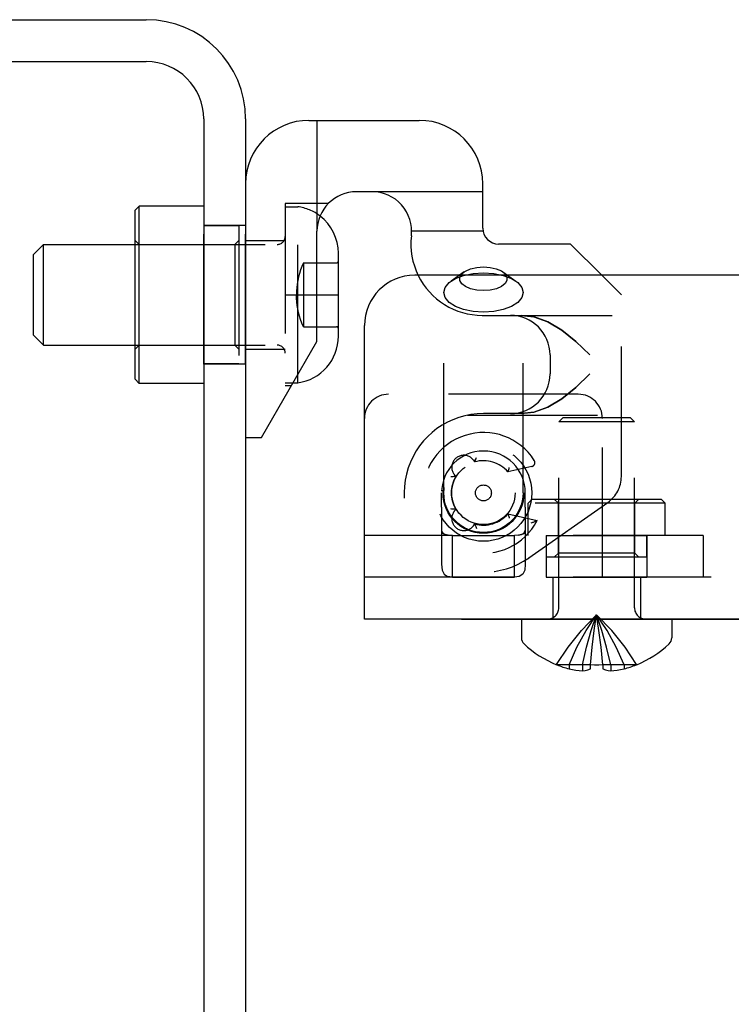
# Model space of a CAD drawing. Header units: inches. Extents: x 0 to 58.6, y -0.2 to 37.9.
# Tile 41 of 66: x 4.4 to 6.2, y 30.7 to 33.1. Entities that reach past the tile are written whole.
import ezdxf

# ---------------------------------------------------------------- set-up
doc = ezdxf.new("R2010")
doc.units = ezdxf.units.IN
doc.header["$LTSCALE"] = 3.224138
doc.header["$MEASUREMENT"] = 0
doc.linetypes.add('HIDDEN', pattern=[0.2, 0.1, -0.1])
doc.layers.get('0').update_dxf_attribs({"linetype": 'CONTINUOUS'})
doc.layers.add('DEFAULT_2', color=8, linetype='HIDDEN')
doc.layers.add('DIMENSIONS', color=7, linetype='CONTINUOUS')
doc.styles.get("Standard").update_dxf_attribs({"font": 'txt', "width": 0.8})
doc.dimstyles.new('DIMSTYLE_1', dxfattribs={"dimtxt": 0.293103, "dimasz": 0.344828, "dimexe": 0.18, "dimexo": 0.0625, "dimgap": 0.09, "dimtad": 0, "dimtih": 1, "dimtoh": 1, "dimzin": 4, "dimdsep": 46, "dimtxsty": 'Standard', "dimblk": '_FILLED', "dimblk1": '_FILLED', "dimblk2": '_FILLED', "dimcen": 0.09, "dimadec": 0, "dimazin": 0, "dimtfac": 1, "dimtofl": 0, "dimtmove": 0, "dimatfit": 3, "dimldrblk": '_FILLED', "dimfxl": 0, "dimtolj": 1, "dimtzin": 4, "dimarcsym": 0})

# ---------------------------------------------------------------- blocks, each defined once
blk = doc.blocks.new('_FILLED')
at = {"color": 0, "linetype": 'ByBlock'}
blk.add_solid([(0, 0), (-1, 0.2), (-1, -0.2)], dxfattribs=at)
blk = doc.blocks.new('*D')
at = {"layer": 'DIMENSIONS', "color": 2, "linetype": 'CONTINUOUS'}
for p, q in [((3.9355, 33.1052), (1.7352, 33.1052)), ((2.0456, 33.1052), (2.0456, 30.8022)), ((5.5048, 31.6165), (7.8884, 31.6165)), ((7.5781, 31.6165), (7.5781, 30.1263)), ((2.0456, 27.6052), (2.0456, 29.7763)), ((7.5781, 27.6052), (7.5781, 29.1004)), ((3.998, 27.6052), (1.7352, 27.6052)), ((4.9632, 27.6052), (7.8884, 27.6052)), ((5.2634, 25.8815), (5.2634, 26.6136)), ((35.3884, 26.024), (35.3884, 26.6136)), ((5.2634, 26.3032), (19.5931, 26.3032)), ((35.3884, 26.3032), (21.0587, 26.3032)), ((37.1399, 25.8866), (39.5081, 25.8866)), ((39.1977, 25.8866), (39.1977, 14.807)), ((36.9567, 25.0116), (38.2812, 25.0116)), ((37.9709, 25.0116), (37.9709, 16.3425)), ((37.9709, 4.7616), (37.9709, 14.877)), ((39.1977, 3.8866), (39.1977, 14.2208)), ((36.9567, 4.7616), (38.2812, 4.7616)), ((37.1936, 3.8866), (39.5081, 3.8866))]:
    blk.add_line(p, q, dxfattribs=at)
at = {"layer": 'DIMENSIONS', "color": 2, "linetype": 'CONTINUOUS', "xscale": 0.3448275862, "yscale": 0.3448275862, "zscale": 0.3448275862}
for p, rotation in [((2.0456, 33.1052), 90), ((7.5781, 31.6165), 90), ((2.0456, 27.6052), 270), ((7.5781, 27.6052), 270), ((5.2634, 26.3032), 180), ((39.1977, 25.8866), 90), ((37.9709, 25.0116), 90), ((37.9709, 4.7616), 270), ((39.1977, 3.8866), 270)]:
    blk.add_blockref('_FILLED', p, dxfattribs=dict(at, rotation=rotation))
blk.add_blockref('_FILLED', (35.3884, 26.3032), dxfattribs=at)
at = {"layer": 'DIMENSIONS', "color": 2, "linetype": 'CONTINUOUS', "width": 0.8}
for s, p in [('5.50', (1.5766, 30.3625)), ('REF.', (1.5766, 29.9229)), ('4.01', (7.1091, 29.6866)), ('REF.', (7.1091, 29.247)), ('30.13', (19.7397, 26.1567)), ('20.25', (37.3847, 15.9029)), ('REF.', (37.5019, 15.4632)), ('TYP.', (37.5019, 15.0236)), ('22.00', (38.6115, 14.3673))]:
    blk.add_text(s, height=0.2931, dxfattribs=at).set_placement(p)

msp = doc.modelspace()

# ---------------------------------------------------------------- linework, layer by layer
at = {"color": 3, "linetype": 'CONTINUOUS'}
for p, q in [((3.9268, 33.1052), (4.7218, 33.1052)), ((4.9683, 32.8587), (4.9683, 27.8517)), ((35.3684, 32.4705), (5.3884, 32.4705)), ((5.2634, 31.6165), (5.2634, 32.3455)), ((35.1419, 31.6165), (5.2634, 31.6165))]:
    msp.add_line(p, q, dxfattribs=at)
at = {"color": 7, "linetype": 'CONTINUOUS'}
for p, q in [((3.9268, 33.0012), (4.7218, 33.0012)), ((4.8643, 32.8587), (4.8643, 27.8517)), ((5.1258, 32.8552), (5.3997, 32.8552)), ((5.5572, 32.5875), (5.5572, 32.6977)), ((5.2822, 32.678), (5.2439, 32.678)), ((4.6943, 32.6321), (4.7043, 32.6421)), ((4.6943, 32.2121), (4.6943, 32.6321)), ((4.7043, 32.2021), (4.7043, 32.6421)), ((4.8643, 32.6421), (4.7043, 32.6421)), ((5.1455, 32.3064), (5.1455, 32.5796)), ((4.4418, 32.5221), (4.4668, 32.5471)), ((4.4668, 32.2971), (4.4668, 32.5471)), ((4.4668, 32.5471), (4.6943, 32.5471)), ((5.7754, 32.5481), (5.5965, 32.5481)), ((5.853, 32.4705), (5.7754, 32.5481)), ((4.4418, 32.3221), (4.4418, 32.5221)), ((5.1988, 32.3189), (5.1988, 32.5253)), ((4.4418, 32.3221), (4.4668, 32.2971)), ((5.0077, 32.0678), (5.1455, 32.3064)), ((4.4668, 32.2971), (4.6943, 32.2971)), ((4.6943, 32.2121), (4.7043, 32.2021)), ((5.0861, 32.2036), (5.0978, 32.2036)), ((5.0978, 32.2036), (5.0978, 32.2238)), ((4.8643, 32.2021), (4.7043, 32.2021)), ((4.9683, 32.0678), (5.0077, 32.0678)), ((5.6534, 31.6165), (5.6534, 31.5699)), ((6.0264, 31.6165), (6.0264, 31.5699)), ((5.7404, 31.5031), (5.7406, 31.5035)), ((5.7406, 31.5035), (5.7416, 31.5031)), ((5.8244, 31.5031), (5.8244, 31.5035)), ((5.8244, 31.4931), (5.8244, 31.5031)), ((5.8554, 31.5035), (5.8554, 31.5031)), ((5.8554, 31.5031), (5.8554, 31.4931)), ((5.9382, 31.5031), (5.9392, 31.5035)), ((5.9392, 31.5035), (5.9394, 31.5031))]:
    msp.add_line(p, q, dxfattribs=at)
at = {"color": 8, "linetype": 'HIDDEN'}
for p, q in [((4.8643, 32.2501), (4.8643, 32.5941)), ((4.9683, 32.5941), (4.8643, 32.5941)), ((4.9683, 32.2501), (4.8643, 32.2501)), ((5.4818, 31.8245), (5.636, 31.8245)), ((5.7149, 31.8245), (5.7149, 31.7205)), ((5.7149, 31.8245), (5.9649, 31.8245)), ((5.9649, 31.8245), (5.9649, 31.7205))]:
    msp.add_line(p, q, dxfattribs=at)
at = {"linetype": 'HIDDEN'}
for p, q in [((4.9683, 32.2501), (4.9683, 32.5941)), ((5.4549, 31.8945), (5.4549, 31.93)), ((5.6629, 31.8945), (5.6629, 31.93)), ((5.4818, 31.7205), (5.636, 31.7205)), ((5.7149, 31.7205), (5.9649, 31.7205))]:
    msp.add_line(p, q, dxfattribs=at)
at = {"color": 7, "linetype": 'CONTINUOUS'}
for points in [[(5.8244, 31.5035), (5.8347, 31.5032), (5.8451, 31.5032), (5.8554, 31.5035)], [(5.7714, 31.4931), (5.7802, 31.4912), (5.7887, 31.4898), (5.7969, 31.4888), (5.805, 31.4882)], [(5.805, 31.4882), (5.8115, 31.4891), (5.8179, 31.4908), (5.8244, 31.4931)], [(5.8554, 31.4931), (5.8619, 31.4908), (5.8683, 31.4891), (5.8748, 31.4882)], [(5.8748, 31.4882), (5.8829, 31.4888), (5.8911, 31.4898), (5.8996, 31.4912), (5.9084, 31.4931)]]:
    msp.add_lwpolyline(points, dxfattribs=at)
at = {"color": 3, "linetype": 'CONTINUOUS'}
for centre, radius, start, end in [((4.7218, 32.8587), 0.2465, 0, 90), ((5.3884, 32.3455), 0.125, 90, 180)]:
    msp.add_arc(centre, radius, start, end, dxfattribs=at)
at = {"color": 7, "linetype": 'CONTINUOUS'}
for centre, radius, start, end in [((4.7218, 32.8587), 0.1425, 0, 90), ((5.1258, 32.6977), 0.1575, 90, 180), ((5.3997, 32.6977), 0.1575, 0, 90), ((5.2439, 32.5796), 0.0984, 90, 180), ((5.2822, 32.5796), 0.0984, 353.4376, 90), ((5.0824, 32.5253), 0.1164, 0, 52.3138), ((5.5965, 32.5875), 0.0394, 180, 270), ((5.556, 32.5481), 0.1772, 173.4376, 206.1109), ((5.0824, 32.3189), 0.1164, 277.587, 360), ((5.6734, 31.5699), 0.02, 180, 226.4862), ((6.0064, 31.5699), 0.02, 313.5138, 360), ((5.8399, 31.7453), 0.2618, 226.4862, 247.6643), ((5.8399, 31.7453), 0.2618, 292.3357, 313.5138), ((5.8399, 31.7453), 0.2614, 247.9106, 254.8059), ((5.8399, 31.7453), 0.2614, 285.1941, 292.0894)]:
    msp.add_arc(centre, radius, start, end, dxfattribs=at)
at = {"linetype": 'HIDDEN'}
msp.add_arc((5.5589, 31.93), 0.104, 0, 180, dxfattribs=at)
at = {"layer": 'DEFAULT_2', "color": 8, "linetype": 'HIDDEN'}
for p, q in [((5.1455, 32.8552), (5.1455, 32.5796)), ((5.5572, 32.678), (5.2822, 32.678)), ((5.0668, 32.6485), (5.0668, 32.1957)), ((5.1736, 32.6485), (5.0668, 32.6485)), ((5.0668, 32.6406), (5.0978, 32.6406)), ((5.0978, 32.2238), (5.0978, 32.6406)), ((4.9513, 32.5936), (4.8643, 32.5936)), ((4.9513, 32.5936), (4.9513, 32.2506)), ((5.558, 32.5796), (5.3806, 32.5796)), ((4.7043, 32.5471), (4.6943, 32.5571)), ((4.6943, 32.5471), (5.0468, 32.5471)), ((4.9413, 32.5471), (4.9513, 32.5571)), ((4.9413, 32.5471), (4.9413, 32.2971)), ((4.9683, 32.5569), (5.0668, 32.5569)), ((5.1118, 32.5015), (5.1118, 32.3428)), ((5.1118, 32.5015), (5.194, 32.5015)), ((5.5107, 32.4789), (5.4785, 32.4561)), ((5.6071, 32.4789), (5.6393, 32.4561)), ((5.853, 32.4705), (5.9014, 32.4221)), ((5.4605, 31.93), (5.4605, 32.4277)), ((5.6573, 31.93), (5.6573, 32.4277)), ((5.0668, 32.4221), (5.1988, 32.4221)), ((5.9014, 31.9709), (5.9014, 32.4221)), ((5.556, 32.3709), (5.9014, 32.3709)), ((5.1118, 32.3428), (5.194, 32.3428)), ((4.7043, 32.2971), (4.6943, 32.2871)), ((4.6943, 32.2971), (5.0468, 32.2971)), ((4.9413, 32.2971), (4.9513, 32.2871)), ((4.9683, 32.2873), (5.0668, 32.2873)), ((5.7243, 32.2725), (5.7243, 32.2253)), ((4.9513, 32.2506), (4.8643, 32.2506)), ((5.0668, 32.2036), (5.0861, 32.2036)), ((5.0816, 32.1957), (5.0668, 32.1957)), ((5.5197, 32.1229), (5.9014, 32.1229)), ((5.6522, 32.1268), (5.5589, 32.1268)), ((5.7559, 32.1165), (5.7459, 32.1065)), ((5.7459, 31.6447), (5.7459, 32.1065)), ((5.9339, 32.1065), (5.7459, 32.1065)), ((5.9239, 32.1165), (5.7559, 32.1165)), ((5.9239, 32.1165), (5.9339, 32.1065)), ((5.9339, 31.6447), (5.9339, 32.1065)), ((5.534, 32.0119), (5.5372, 32.007)), ((5.5372, 32.007), (5.5376, 32.0079)), ((5.5373, 32.0073), (5.538, 32.0089)), ((5.5378, 32.0083), (5.5385, 32.0101)), ((5.5384, 32.0098), (5.5391, 32.0117)), ((5.539, 32.0114), (5.54, 32.0138)), ((5.6791, 31.9957), (5.6197, 31.982)), ((5.6198, 31.9823), (5.6206, 31.9847)), ((5.6203, 31.9838), (5.6211, 31.9865)), ((5.621, 31.9862), (5.6218, 31.9885)), ((5.4864, 31.9755), (5.4903, 31.9712)), ((5.4882, 31.9709), (5.487, 31.9707)), ((5.49, 31.9711), (5.4888, 31.971)), ((5.4903, 31.9712), (5.4899, 31.9711)), ((5.6197, 31.982), (5.62, 31.9828)), ((5.6799, 31.9145), (5.6699, 31.9045)), ((5.6799, 31.9145), (5.9999, 31.9145)), ((5.7449, 31.9045), (5.7349, 31.9145)), ((5.9349, 31.9045), (5.9449, 31.9145)), ((5.9999, 31.9145), (6.0099, 31.9045)), ((5.4872, 31.8892), (5.4853, 31.8895)), ((5.4864, 31.8845), (5.4903, 31.8888)), ((5.4888, 31.889), (5.487, 31.8892)), ((5.4899, 31.8888), (5.4882, 31.8891)), ((5.4903, 31.8888), (5.4893, 31.8889)), ((5.6699, 31.8245), (5.6699, 31.9045)), ((6.0099, 31.9045), (5.6699, 31.9045)), ((5.672, 31.7689), (5.8679, 31.9065)), ((5.7449, 31.7805), (5.7449, 31.9045)), ((5.9349, 31.7805), (5.9349, 31.9045)), ((6.0099, 31.8245), (6.0099, 31.9045)), ((5.6197, 31.878), (5.6203, 31.8762)), ((5.6197, 31.878), (5.6922, 31.8612)), ((5.6201, 31.8767), (5.6206, 31.875)), ((5.6206, 31.8753), (5.6215, 31.8724)), ((5.6922, 31.8612), (5.6907, 31.8605)), ((5.534, 31.848), (5.5372, 31.853)), ((5.5372, 31.853), (5.5376, 31.852)), ((5.5373, 31.8526), (5.538, 31.851)), ((5.5384, 31.8501), (5.5391, 31.8483)), ((5.6879, 31.8593), (5.6857, 31.8583)), ((5.6895, 31.86), (5.6868, 31.8588)), ((5.6908, 31.8606), (5.6888, 31.8597)), ((5.4818, 31.8245), (5.2634, 31.8245)), ((5.4818, 31.7205), (5.4818, 31.8245)), ((5.636, 31.7205), (5.636, 31.8245)), ((6.1044, 31.8245), (5.636, 31.8245)), ((5.7154, 31.7705), (5.7154, 31.8245)), ((5.9644, 31.7705), (5.9644, 31.8245)), ((6.1044, 31.8245), (6.1044, 31.7205)), ((5.9644, 31.7705), (5.7154, 31.7705)), ((5.7449, 31.7805), (5.7349, 31.7705)), ((5.9349, 31.7805), (5.7449, 31.7805)), ((5.9349, 31.7805), (5.9449, 31.7705)), ((5.636, 31.7205), (5.4818, 31.7205)), ((5.7309, 31.7205), (5.7309, 31.6165)), ((5.9489, 31.7205), (5.9489, 31.6165)), ((35.1419, 31.7205), (6.1044, 31.7205)), ((5.8023, 31.5883), (5.8399, 31.6271)), ((5.8458, 31.5882), (5.8399, 31.6271)), ((5.8458, 31.5883), (5.8399, 31.6271)), ((5.8775, 31.5883), (5.8399, 31.6271)), ((5.8458, 31.5882), (5.8415, 31.6165)), ((5.8509, 31.5468), (5.8458, 31.5883)), ((5.8554, 31.5031), (5.8509, 31.5471)), ((5.8244, 31.5031), (5.7416, 31.5031)), ((5.7714, 31.5031), (5.7714, 31.4931)), ((5.805, 31.5031), (5.805, 31.4882)), ((5.8554, 31.5033), (5.8554, 31.5035)), ((5.9382, 31.5031), (5.8554, 31.5031)), ((5.8748, 31.5031), (5.8748, 31.4882)), ((5.9084, 31.5031), (5.9084, 31.4931))]:
    msp.add_line(p, q, dxfattribs=at)
at = {"layer": 'DEFAULT_2', "linetype": 'HIDDEN'}
for p, q in [((5.7944, 32.175), (5.3234, 32.175)), ((5.8544, 31.7205), (5.8544, 32.115)), ((5.4549, 31.8945), (5.4549, 31.7531)), ((5.6629, 31.8945), (5.6629, 31.7531)), ((5.4818, 31.7205), (5.2634, 31.7205)), ((5.4818, 31.7205), (5.47, 31.7222)), ((6.1044, 31.7205), (5.636, 31.7205))]:
    msp.add_line(p, q, dxfattribs=at)
at = {"layer": 'DEFAULT_2', "color": 8, "linetype": 'HIDDEN'}
for points in [[(5.1118, 32.5015), (5.1081, 32.4926), (5.1049, 32.4838), (5.1021, 32.475), (5.0997, 32.4662), (5.0978, 32.4574), (5.0963, 32.4486), (5.0952, 32.4397), (5.0946, 32.4309), (5.0944, 32.4221)], [(5.4785, 32.4561), (5.4893, 32.4625), (5.5097, 32.4703), (5.5334, 32.4752), (5.5589, 32.4769)], [(5.5589, 32.4323), (5.5422, 32.4335), (5.5269, 32.437), (5.5143, 32.4424), (5.5053, 32.4494), (5.5005, 32.4575), (5.5004, 32.4659), (5.5051, 32.4739), (5.5107, 32.4789)], [(5.5107, 32.4789), (5.5141, 32.481), (5.5267, 32.4866), (5.5421, 32.4901), (5.5589, 32.4913)], [(5.5589, 32.4913), (5.5756, 32.4901), (5.5909, 32.4866), (5.6035, 32.4812), (5.6071, 32.4789)], [(5.6071, 32.4789), (5.6125, 32.4742), (5.6173, 32.4661), (5.6174, 32.4577), (5.6127, 32.4497), (5.6037, 32.4426), (5.5911, 32.437), (5.5757, 32.4335), (5.5589, 32.4323)], [(5.5589, 32.4769), (5.5844, 32.4752), (5.6081, 32.4703), (5.6285, 32.4625), (5.6393, 32.4561)], [(5.4605, 32.4277), (5.4638, 32.4404), (5.4737, 32.4523), (5.4785, 32.4561)], [(5.6393, 32.4561), (5.6441, 32.4523), (5.654, 32.4404), (5.6573, 32.4277)], [(5.5589, 32.3785), (5.5334, 32.3802), (5.5097, 32.3851), (5.4893, 32.3929), (5.4737, 32.4031), (5.4638, 32.415), (5.4605, 32.4277)], [(5.6573, 32.4277), (5.654, 32.415), (5.6441, 32.4031), (5.6285, 32.3929), (5.6081, 32.3851), (5.5844, 32.3802), (5.5589, 32.3785)], [(5.1118, 32.3428), (5.1081, 32.3516), (5.1049, 32.3604), (5.1021, 32.3692), (5.0997, 32.378), (5.0978, 32.3868), (5.0963, 32.3957), (5.0952, 32.4045), (5.0946, 32.4133), (5.0944, 32.4221)], [(5.7879, 32.3062), (5.7535, 32.3344), (5.7189, 32.3549), (5.6845, 32.3671), (5.6522, 32.3709)], [(5.6522, 32.3709), (5.6844, 32.3671), (5.7188, 32.3549), (5.7534, 32.3344), (5.7879, 32.3062), (5.8227, 32.2725)], [(5.8227, 32.2253), (5.7879, 32.1916), (5.7535, 32.1634), (5.7189, 32.1429), (5.6845, 32.1307), (5.6522, 32.1268)], [(5.6522, 32.1268), (5.6844, 32.1306), (5.7188, 32.1428), (5.7534, 32.1633), (5.7879, 32.1915), (5.8227, 32.2253)], [(5.54, 32.0138), (5.5409, 32.016), (5.5417, 32.0183)], [(5.6218, 31.9885), (5.6224, 31.9908), (5.6231, 31.993)], [(5.4855, 31.9705), (5.483, 31.9702), (5.4806, 31.97), (5.4782, 31.9698)], [(5.4893, 31.971), (5.4872, 31.9708), (5.4853, 31.9705)], [(5.483, 31.8897), (5.4806, 31.89), (5.4782, 31.8902)], [(5.487, 31.8892), (5.4855, 31.8894), (5.483, 31.8897)], [(5.6211, 31.8735), (5.6218, 31.8714), (5.6224, 31.8692), (5.6231, 31.8669)], [(5.4549, 31.8376), (5.4558, 31.833), (5.4588, 31.8292), (5.464, 31.8265), (5.4717, 31.825), (5.4818, 31.8245)], [(5.5378, 31.8516), (5.5385, 31.8499), (5.539, 31.8485)], [(5.539, 31.8485), (5.54, 31.8462), (5.5409, 31.8439), (5.5417, 31.8416)], [(5.6461, 31.825), (5.6538, 31.8265), (5.659, 31.8292), (5.662, 31.833), (5.6629, 31.8376)], [(5.6862, 31.8585), (5.6844, 31.8577), (5.6825, 31.8569), (5.6806, 31.8561), (5.6787, 31.8553), (5.6768, 31.8545)], [(5.4717, 31.825), (5.464, 31.8265), (5.4588, 31.8292), (5.4558, 31.833)], [(5.662, 31.833), (5.659, 31.8292), (5.6538, 31.8265), (5.6461, 31.825), (5.636, 31.8245)], [(5.7714, 31.5031), (5.7911, 31.5468), (5.8139, 31.5882), (5.8399, 31.6271)], [(5.805, 31.5031), (5.815, 31.5468), (5.8267, 31.5882), (5.8399, 31.6271)], [(5.8244, 31.5031), (5.8289, 31.5471), (5.834, 31.5883), (5.8399, 31.6271)], [(5.8289, 31.5468), (5.834, 31.5882), (5.8399, 31.6271)], [(5.8748, 31.5031), (5.8648, 31.5468), (5.8531, 31.5882), (5.8399, 31.6271)], [(5.9084, 31.5031), (5.8887, 31.5468), (5.8659, 31.5882), (5.8399, 31.6271)], [(5.7406, 31.5035), (5.7692, 31.5471), (5.8023, 31.5883)], [(5.9392, 31.5035), (5.9106, 31.5471), (5.8775, 31.5883)]]:
    msp.add_lwpolyline(points, dxfattribs=at)
at = {"layer": 'DEFAULT_2', "linetype": 'HIDDEN'}
for points in [[(5.4549, 31.7531), (5.4565, 31.7384), (5.4615, 31.7281), (5.47, 31.7222)], [(5.6629, 31.7531), (5.6613, 31.7384), (5.6563, 31.7281), (5.6478, 31.7222), (5.636, 31.7205)]]:
    msp.add_lwpolyline(points, dxfattribs=at)
at = {"layer": 'DEFAULT_2', "color": 8, "linetype": 'HIDDEN'}
for radius in [0.1201, 0.1004, 0.0984, 0.0787, 0.0197]:
    msp.add_circle((5.5589, 31.93), radius, dxfattribs=at)
for centre, radius, start, end in [((5.0824, 32.5253), 0.1164, 52.3138, 82.413), ((5.0468, 32.5671), 0.02, 270, 360), ((5.194, 32.5062), 0.00476, 270, 360), ((5.556, 32.5481), 0.1772, 206.1109, 270), ((5.6258, 32.2725), 0.0984, 0, 90), ((5.194, 32.338), 0.00476, 0, 90), ((5.0468, 32.2771), 0.02, 0, 90), ((5.6258, 32.2253), 0.0984, 270, 360), ((5.5589, 31.93), 0.1969, 90, 305.0795), ((5.5589, 31.93), 0.15, 32.6122, 332.723), ((5.5103, 31.9935), 0.03, 26.5758, 228.1897), ((5.5589, 31.93), 0.08, 40.5416, 105.7689), ((5.6768, 32.0054), 0.01, 283, 32.6122), ((5.5589, 31.93), 0.08, 148.9966, 211.0034), ((5.8227, 31.9709), 0.0787, 305.0795, 360), ((5.5103, 31.8664), 0.03, 131.8103, 333.4242), ((5.5589, 31.93), 0.08, 254.2311, 319.4584), ((5.7177, 31.6447), 0.0282, 270, 360), ((5.9621, 31.6447), 0.0282, 180, 270)]:
    msp.add_arc(centre, radius, start, end, dxfattribs=at)
at = {"layer": 'DEFAULT_2', "linetype": 'HIDDEN'}
for centre, start, end in [((5.3234, 32.115), 90, 180), ((5.7944, 32.115), 0, 90)]:
    msp.add_arc(centre, 0.06, start, end, dxfattribs=at)

# ---------------------------------------------------------------- dimensions: what is measured, and where the dimension line sits
at = {"layer": 'DIMENSIONS', "color": 2, "linetype": 'CONTINUOUS'}
dim = msp.add_linear_dim(base=(39.1977, 25.8866), p1=(37.1936, 3.8866), p2=(37.1399, 25.8866), angle=90, dimstyle='DIMSTYLE_1', dxfattribs=at)
dim.commit()
dim.dimension.update_dxf_attribs({"geometry": '*D', "text_midpoint": (39.1977, 14.5139), "dimtype": 160})
dim = msp.add_linear_dim(base=(35.3883988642, 26.3032338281), p1=(5.2633988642, 25.881469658), p2=(35.3883988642, 26.6135786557), dimstyle='DIMSTYLE_1', dxfattribs=at)
dim.commit()
dim.dimension.update_dxf_attribs({"geometry": '*D', "text_midpoint": (20.3258988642, 26.3032338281), "dimtype": 160})
for base, p1, p2, angle, text, middle in [((7.5781, 27.6052), (5.5048, 31.6165), (4.9632, 27.6052), 270, '<>\\PREF.', (7.5781, 29.6133)), ((2.0456, 33.1052), (3.998, 27.6052), (3.9355, 33.1052), 90, '<>\\PREF.', (2.0456, 30.2892)), ((37.9709, 4.7616), (36.9567, 25.0116), (36.9567, 4.7616), 270, '<>\\PREF.\\PTYP.', (37.9709, 15.6098))]:
    dim = msp.add_linear_dim(base=base, p1=p1, p2=p2, angle=angle, text=text, dimstyle='DIMSTYLE_1', dxfattribs=at)
    dim.commit()
    dim.dimension.update_dxf_attribs({"geometry": '*D', "text_midpoint": middle, "dimtype": 160})

doc.saveas('drawing.dxf')
